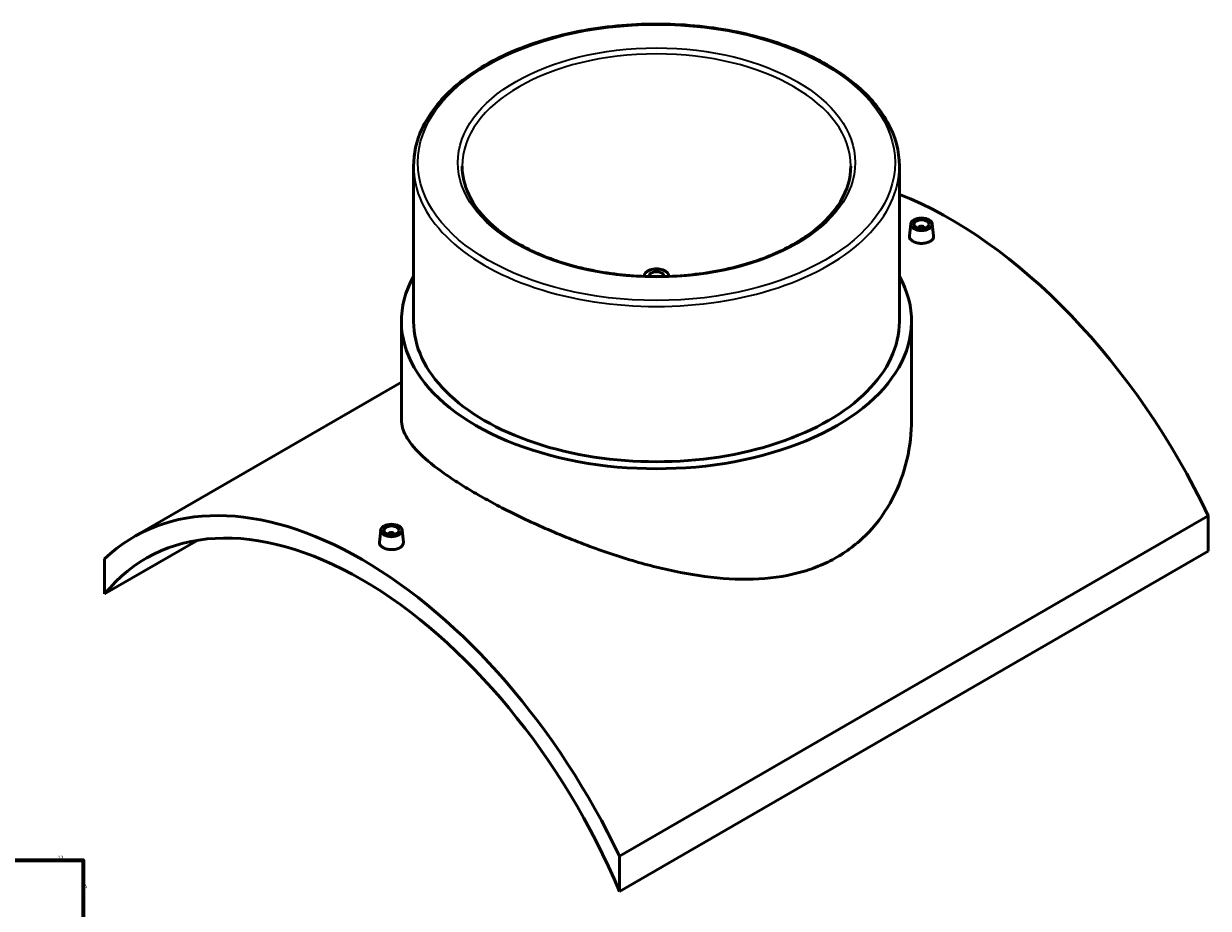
# Model space of a CAD drawing. Header units: millimetres. Extents: x -344 to 1551, y -395 to 1116.
# Tile 5 of 5: x 782 to 1551, y 543 to 1116. Entities that reach past the tile are written whole.
import ezdxf

# ---------------------------------------------------------------- set-up
doc = ezdxf.new("R2010")
doc.units = ezdxf.units.MM
for name, color, linetype, lineweight in [('Border (ANSI)', 7, 'Continuous', 70), ('Visible (ANSI)', 7, 'Continuous', 50), ('Visible Narrow (ANSI)', 7, 'Continuous', 35)]:
    doc.layers.add(name, color=color, linetype=linetype, lineweight=lineweight)
doc.styles.add('Note Text (ANSI)', font='tahoma.ttf')

# ---------------------------------------------------------------- blocks, each defined once
blk = doc.blocks.new('Borders Default Border')
at = {"layer": 'Border (ANSI)', "flags": 128}
blk.add_lwpolyline([(20, 20), (20, 574), (821, 574), (821, 20), (20, 20)], dxfattribs=at)
at = {"layer": 'Border (ANSI)', "color": 5, "true_color": 0x0000ff, "char_height": 2.4, "attachment_point": 7, "style": 'Note Text (ANSI)'}
for s, insert in [('12', (804.52, 574.4)), ('A', (821.58, 555.68))]:
    blk.add_mtext(s, dxfattribs=dict(at, insert=insert))

msp = doc.modelspace()

# ---------------------------------------------------------------- linework, layer by layer
at = {"layer": 'Visible (ANSI)'}
for p, q in [((1035.25, 1023.66), (1035.25, 923.07)), ((1350.25, 1023.66), (1350.25, 923.07)), ((1357.59, 986.27), (1356.75, 978.41)), ((1362.58, 983.37), (1362.58, 983.57)), ((1366.58, 983.37), (1366.58, 983.57)), ((1371.56, 986.27), (1372.4, 978.42)), ((1184.75, 952.46), (1184.75, 952.24)), ((1200.75, 952.46), (1200.75, 952.24)), ((1027.37, 923.07), (1027.37, 859.32)), ((1358.12, 923.07), (1358.12, 859.32)), ((1027.37, 883.61), (853.83, 783.41)), ((1550.55, 797.05), (1168.71, 576.6)), ((1550.55, 797.05), (1550.55, 774.2)), ((1013.94, 787.86), (1013.09, 780.01)), ((1018.92, 785.16), (1018.92, 784.97)), ((1022.92, 785.16), (1022.92, 784.97)), ((1027.91, 787.86), (1028.75, 780.02)), ((834.95, 746.44), (895.28, 781.27)), ((834.95, 769.29), (834.95, 746.44)), ((1168.71, 553.75), (1550.55, 774.2)), ((1168.71, 553.75), (1168.71, 576.6))]:
    msp.add_line(p, q, dxfattribs=at)
for centre, major_axis, start_param, end_param in [((1383.67, 747.52), (148, -256.34), 1.43339, 2.516548), ((1364.58, 983.57), (-2, 0), 2.963882, 6.460896), ((1192.75, 952.46), (-8, 0), 3.094132, 6.330646), ((1192.75, 952.46), (4.8, 0), 6.170158, 9.537805), ((1192.75, 923.07), (165.38, 0), 2.831748, 6.59303), ((1192.75, 923.07), (-157.5, 0), 0, 3.141593), ((1001.83, 527.07), (-148, 256.34), 4.574983, 6.420591), ((1001.83, 527.07), (-140, 242.49), 4.495216, 6.500358), ((1020.92, 785.16), (-2, 0), 2.963882, 6.460896)]:
    msp.add_ellipse(centre, major_axis=major_axis, ratio=0.57735, start_param=start_param, end_param=end_param, dxfattribs=at)
for centre, major_axis in [((1364.58, 986.02), (7, 0)), ((1364.58, 986.02), (5, 0)), ((1020.92, 787.61), (-7, 0)), ((1020.92, 787.61), (5, 0))]:
    msp.add_ellipse(centre, major_axis=major_axis, ratio=0.57735, dxfattribs=at)
for points, knots in [([(1350.25, 1023.66), (1350.25, 1033.36), (1347.62, 1043.05), (1337.39, 1061.54), (1329.69, 1070.32), (1309.92, 1086.12), (1297.77, 1093.11), (1270.32, 1104.49), (1255.02, 1108.88), (1222.87, 1114.62), (1206.01, 1115.97), (1172.43, 1115.53), (1155.71, 1113.74), (1124.06, 1107.18), (1109.13, 1102.41), (1082.56, 1090.32), (1070.92, 1083.01), (1052.19, 1066.52), (1045.08, 1057.34), (1037.08, 1039.88), (1035.25, 1031.77), (1035.25, 1023.66)], [0.785398, 0.785398, 0.785398, 0.785398, 1.094509, 1.094509, 1.410969, 1.410969, 1.733447, 1.733447, 2.056366, 2.056366, 2.378777, 2.378777, 2.700996, 2.700996, 3.023467, 3.023467, 3.346443, 3.346443, 3.668551, 3.668551, 3.926991, 3.926991, 3.926991, 3.926991]), ([(1318.75, 1023.66), (1318.75, 1015.9), (1316.49, 1008.12), (1307.65, 993.46), (1301.22, 986.58), (1284.9, 974.39), (1275.09, 969.06), (1253, 960.41), (1240.73, 957.09), (1214.94, 952.81), (1201.43, 951.86), (1174.55, 952.44), (1161.19, 953.97), (1136.02, 959.35), (1124.21, 963.2), (1103.34, 972.78), (1094.29, 978.5), (1079.8, 991.19), (1074.38, 998.15), (1068.17, 1011.34), (1066.75, 1017.5), (1066.75, 1023.66)], [5.497787, 5.497787, 5.497787, 5.497787, 5.832836, 5.832836, 6.155886, 6.155886, 6.472431, 6.472431, 6.788894, 6.788894, 7.105989, 7.105989, 7.423291, 7.423291, 7.740263, 7.740263, 8.056583, 8.056583, 8.373709, 8.373709, 8.63938, 8.63938, 8.63938, 8.63938]), ([(1370.13, 974.89), (1369.43, 974.49), (1368.55, 974.15), (1366.61, 973.7), (1365.56, 973.6), (1363.59, 973.62), (1362.54, 973.75), (1360.61, 974.23), (1359.73, 974.58), (1358.34, 975.38), (1357.73, 975.89), (1356.93, 976.99), (1356.73, 977.58), (1356.73, 978.23), (1356.74, 978.32), (1356.75, 978.41)], [2.364037, 2.364037, 2.364037, 2.364037, 2.659581, 2.659581, 2.955125, 2.955125, 3.25059, 3.25059, 3.546056, 3.546056, 3.841521, 3.841521, 4.136987, 4.136987, 4.184886, 4.184886, 4.184886, 4.184886]), ([(1372.4, 978.42), (1372.41, 978.33), (1372.42, 978.23), (1372.42, 977.56), (1372.23, 976.94), (1371.43, 975.81), (1370.82, 975.29), (1370.13, 974.89)], [6.4527786, 6.4527786, 6.4527786, 6.4527786, 6.5010242, 6.5010242, 6.796568, 6.796568, 7.0921117, 7.0921117, 7.0921117, 7.0921117]), ([(1309.69, 770.22), (1305.91, 768.04), (1301.9, 766.09), (1293.49, 762.68), (1289.08, 761.23), (1275.36, 757.67), (1265.53, 756.37), (1245.2, 755.74), (1234.66, 756.4), (1213.55, 759.18), (1202.97, 761.3), (1182.58, 766.36), (1172.01, 769.49), (1150.89, 776.64), (1140.32, 780.66), (1119.94, 789.14), (1110.1, 793.62), (1096.37, 800.36), (1091.96, 802.61), (1083.56, 807.08), (1079.57, 809.29), (1072.05, 813.63), (1068.42, 815.82), (1061.52, 820.19), (1058.25, 822.37), (1049.09, 828.84), (1043.86, 833.07), (1035.52, 841.17), (1032.4, 845.05), (1028.33, 852.45), (1027.37, 855.97), (1027.37, 859.32)], [0, 0, 0, 0, 1.602397, 1.602397, 3.204794, 3.204794, 6.409589, 6.409589, 9.614383, 9.614383, 12.819177, 12.819177, 16.009321, 16.009321, 19.199464, 19.199464, 22.389608, 22.389608, 23.984679, 23.984679, 25.579751, 25.579751, 27.174823, 27.174823, 28.769895, 28.769895, 31.960038, 31.960038, 35.150182, 35.150182, 38.340325, 38.340325, 38.340325, 38.340325]), ([(1358.12, 859.32), (1358.12, 850.88), (1357.16, 842.1), (1353.09, 824.77), (1349.97, 816.24), (1341.65, 800.32), (1336.44, 792.94), (1327.28, 783.28), (1324.01, 780.3), (1317.1, 774.86), (1313.46, 772.41), (1309.69, 770.22)], [89.499827, 89.499827, 89.499827, 89.499827, 92.704622, 92.704622, 95.909416, 95.909416, 99.11421, 99.11421, 100.716608, 100.716608, 102.319005, 102.319005, 102.319005, 102.319005]), ([(1026.47, 776.48), (1025.78, 776.08), (1024.89, 775.74), (1022.96, 775.29), (1021.91, 775.19), (1019.94, 775.21), (1018.89, 775.34), (1016.96, 775.82), (1016.07, 776.17), (1014.68, 776.97), (1014.08, 777.48), (1013.28, 778.58), (1013.08, 779.17), (1013.08, 779.82), (1013.08, 779.91), (1013.09, 780.01)], [0, 0, 0, 0, 0.295544, 0.295544, 0.591087, 0.591087, 0.886553, 0.886553, 1.182019, 1.182019, 1.477484, 1.477484, 1.77295, 1.77295, 1.820848, 1.820848, 1.820848, 1.820848]), ([(1028.75, 780.02), (1028.76, 779.92), (1028.77, 779.82), (1028.77, 779.15), (1028.57, 778.53), (1027.77, 777.4), (1027.17, 776.89), (1026.47, 776.48)], [4.0887414, 4.0887414, 4.0887414, 4.0887414, 4.136987, 4.136987, 4.4325307, 4.4325307, 4.7280745, 4.7280745, 4.7280745, 4.7280745])]:
    msp.add_open_spline(points, degree=3, knots=knots, dxfattribs=at)
at = {"layer": 'Visible Narrow (ANSI)'}
for major_axis in [(154.7, 0), (128.8, 0)]:
    msp.add_ellipse((1192.75, 1025.95), major_axis=major_axis, ratio=0.57735, dxfattribs=at)
for major_axis, start_param, end_param in [((-126, 0), 3.141593, 6.283185), ((-157.5, 0), 0, 3.141593)]:
    msp.add_ellipse((1192.75, 1023.66), major_axis=major_axis, ratio=0.57735, start_param=start_param, end_param=end_param, dxfattribs=at)

# ---------------------------------------------------------------- block references
msp.add_blockref('Borders Default Border', (0, 0))

doc.saveas('drawing.dxf')
